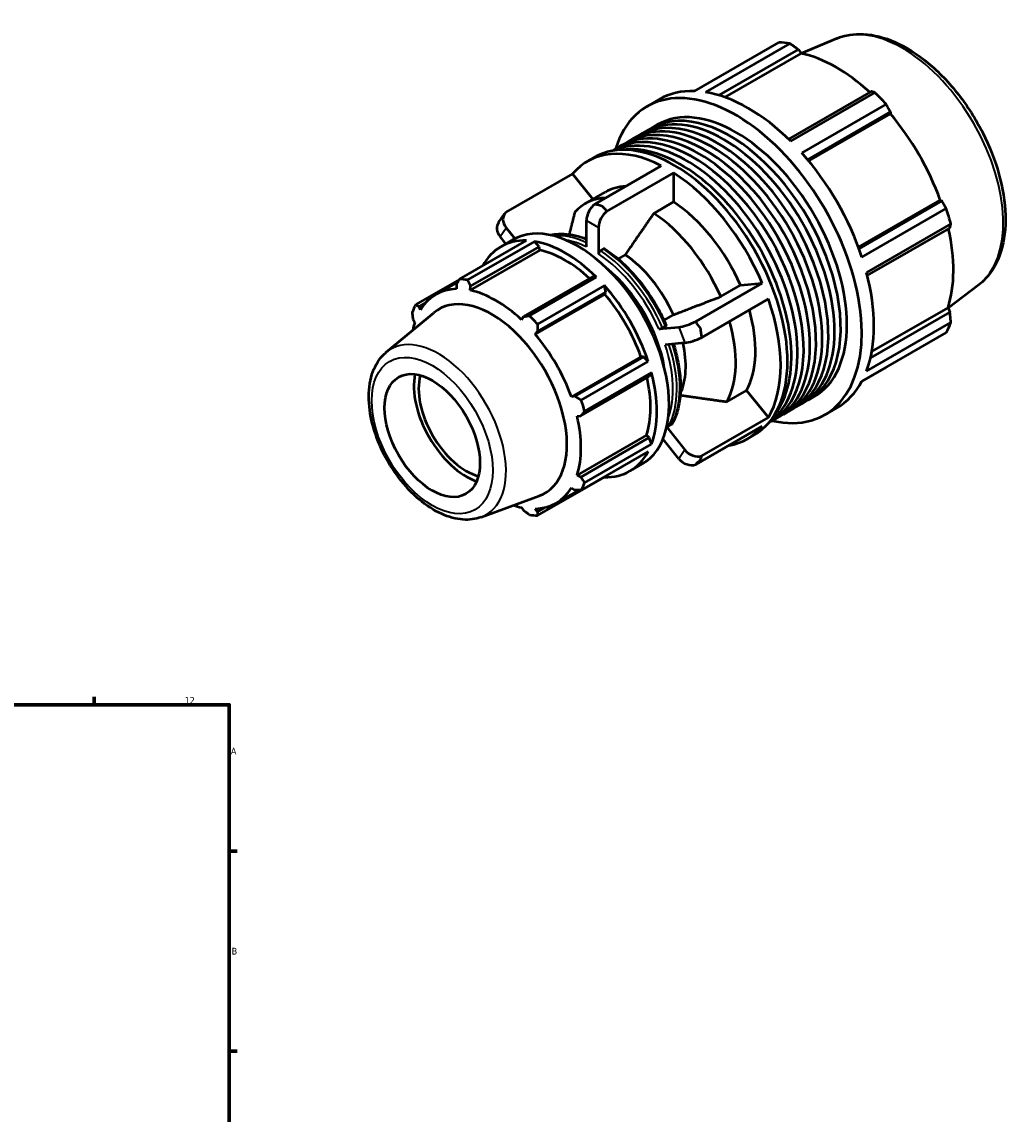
# Model space of a CAD drawing. Header units: millimetres. Extents: x -291 to 1112, y -47 to 827.
# Tile 9 of 9: x 744 to 1112, y 422 to 827. Entities that reach past the tile are written whole.
import ezdxf

# ---------------------------------------------------------------- set-up
doc = ezdxf.new("R2010")
doc.units = ezdxf.units.MM
for name, color, linetype, lineweight in [('Border (ISO)', 7, 'Continuous', 70), ('Visible (ISO)', 7, 'Continuous', 50), ('Visible Narrow (ISO)', 7, 'Continuous', 35)]:
    doc.layers.add(name, color=color, linetype=linetype, lineweight=lineweight)
doc.styles.add('Note Text (ISO)', font='tahoma.ttf')

# ---------------------------------------------------------------- blocks, each defined once
blk = doc.blocks.new('Borders Default Border')
at = {"layer": 'Border (ISO)'}
for p, q in [((770.92, 574), (770.92, 576.9)), ((821, 519.75), (823.9, 519.75)), ((821, 445.5), (823.9, 445.5))]:
    blk.add_line(p, q, dxfattribs=at)
at = {"layer": 'Border (ISO)', "flags": 128}
blk.add_lwpolyline([(20, 20), (20, 574), (821, 574), (821, 20), (20, 20)], dxfattribs=at)
at = {"layer": 'Border (ISO)', "color": 232, "true_color": 0xca0064, "char_height": 2.5, "attachment_point": 7, "style": 'Note Text (ISO)'}
for s, insert in [('12', (804.46, 574.4)), ('A', (821.59, 555.62)), ('B', (821.89, 481.37))]:
    blk.add_mtext(s, dxfattribs=dict(at, insert=insert))

msp = doc.modelspace()

# ---------------------------------------------------------------- linework, layer by layer
at = {"layer": 'Visible (ISO)'}
for p, q in [((993.577, 801.59), (1024.874, 819.613)), ((1028.948, 819.218), (997.651, 801.195)), ((1046.368, 821.099), (1033.128, 815.594)), ((1002.669, 800.032), (1032.11, 816.986)), ((1004.906, 799.292), (1033.154, 815.559)), ((1032.11, 816.986), (1033.154, 815.559)), ((975.992, 795.913), (980.518, 798.519)), ((1059.054, 801.47), (1028.411, 783.823)), ((1029.256, 782.995), (1060.553, 801.018)), ((1064.628, 796.72), (1033.331, 778.698)), ((1035.526, 776.156), (1066.269, 793.859)), ((1035.915, 775.688), (1066.246, 793.155)), ((1066.269, 793.859), (1066.246, 793.155)), ((973.015, 785.211), (975.303, 786.529)), ((977.591, 787.846), (979.879, 789.164)), ((968.439, 782.576), (970.727, 783.893)), ((963.863, 779.941), (966.151, 781.258)), ((953.881, 775.563), (956.406, 777.018)), ((956.543, 759.649), (981.26, 773.883)), ((948.332, 770.865), (923.615, 756.631)), ((948.332, 770.865), (955.879, 761.482)), ((985.786, 771.277), (961.068, 757.043)), ((985.786, 771.277), (985.786, 760.465)), ((953.144, 759.907), (960.468, 764.124)), ((985.786, 760.465), (978.462, 756.248)), ((1054.369, 743.717), (1084.704, 761.186)), ((1085.322, 760.859), (1054.577, 743.154)), ((1055.679, 739.99), (1086.976, 758.012)), ((1084.704, 761.186), (1085.322, 760.859)), ((920.881, 752.865), (923.143, 756.094)), ((953.481, 743.795), (953.481, 753.64)), ((923.734, 750.913), (926.971, 746.888)), ((958.007, 751.034), (958.007, 741.189)), ((1088.663, 752.33), (1057.366, 734.307)), ((1057.664, 733.148), (1088.311, 750.796)), ((906.397, 731.828), (931.232, 746.13)), ((934.195, 745.843), (909.36, 731.541)), ((923.637, 744.992), (921.471, 747.685)), ((921.734, 743.896), (926.26, 746.502)), ((935.89, 743.872), (934.195, 745.843)), ((936.196, 742.573), (910.401, 727.718)), ((910.506, 729.254), (935.89, 743.872)), ((936.196, 742.573), (935.89, 743.872)), ((959.825, 743.056), (958.714, 742.416)), ((967.856, 740.913), (965.222, 739.397)), ((906.338, 731.722), (890.144, 722.396)), ((905.877, 730.887), (897.616, 726.13)), ((905.259, 729.763), (905.318, 728.211)), ((910.401, 727.718), (910.506, 729.254)), ((955.486, 732.587), (930.102, 717.97)), ((932.345, 718.305), (957.18, 732.606)), ((960.144, 729.481), (935.308, 715.179)), ((957.18, 732.606), (955.486, 732.587)), ((960.733, 727.052), (960.144, 729.481)), ((993.996, 716.101), (1018.714, 730.335)), ((1003.292, 725.375), (1010.615, 729.592)), ((1010.615, 729.592), (1018.714, 730.335)), ((1098.972, 729.75), (1087.655, 721.13)), ((960.263, 726.279), (934.468, 711.424)), ((935.35, 712.435), (960.733, 727.052)), ((960.263, 726.279), (960.733, 727.052)), ((891.402, 721.722), (893.976, 723.204)), ((891.894, 720.421), (891.402, 721.722)), ((1020.977, 724.5), (996.259, 710.266)), ((1059.326, 704.976), (1087.599, 721.258)), ((1087.599, 721.258), (1088.311, 719.643)), ((879.206, 704.725), (896.868, 719.418)), ((930.102, 717.97), (929.385, 716.786)), ((982.288, 716.626), (985.774, 718.634)), ((1088.311, 719.643), (1058.853, 702.68)), ((889.229, 716.906), (889.789, 715.756)), ((980.38, 713.37), (987.754, 714.046)), ((981.701, 713.834), (982.813, 714.474)), ((1057.366, 697.766), (1088.663, 715.789)), ((934.468, 711.424), (935.35, 712.435)), ((1086.976, 712.05), (1055.679, 694.028)), ((990.017, 708.212), (982.643, 707.536)), ((973.687, 703.029), (947.892, 688.174)), ((974.59, 703.052), (949.206, 688.435)), ((951.562, 687.028), (976.397, 701.33)), ((974.59, 703.052), (973.687, 703.029)), ((976.397, 701.33), (974.59, 703.052)), ((977.624, 697.197), (952.789, 682.896)), ((976.763, 695.734), (977.624, 697.197)), ((1055.601, 693.883), (1064.628, 699.081)), ((951.38, 681.116), (976.763, 695.734)), ((1005.555, 686.392), (1012.878, 690.609)), ((1012.878, 690.609), (1020.977, 680.54)), ((949.206, 688.435), (947.892, 688.174)), ((1031.114, 684.32), (1033.402, 685.637)), ((1035.69, 686.955), (1037.978, 688.273)), ((949.997, 681.084), (951.38, 681.116)), ((1026.538, 681.685), (1028.826, 683.002)), ((1041.865, 681.524), (1046.39, 684.13)), ((983.255, 676.905), (990.017, 668.498)), ((983.964, 677.31), (985.075, 677.95)), ((1018.714, 677.312), (993.996, 663.078)), ((996.259, 666.306), (1020.977, 680.54)), ((1021.962, 679.05), (1024.25, 680.367)), ((975.792, 673.99), (949.997, 659.136)), ((976.763, 673.077), (951.38, 658.459)), ((976.763, 673.077), (975.792, 673.99)), ((977.624, 670.622), (976.763, 673.077)), ((987.754, 665.269), (981.887, 672.564)), ((1013.166, 672.613), (1015.691, 674.067)), ((952.789, 656.32), (977.624, 670.622)), ((981.592, 671.878), (982.171, 672.212)), ((976.397, 667.903), (951.562, 653.601)), ((969.641, 660.704), (974.167, 663.31)), ((935.308, 644.169), (960.144, 658.471)), ((951.38, 658.459), (949.997, 659.136)), ((960.144, 658.471), (960.174, 658.561)), ((950.601, 653.617), (942.17, 648.762)), ((947.892, 654.471), (949.206, 653.644)), ((914.415, 643.583), (935.989, 651.484)), ((929.385, 647.174), (930.102, 646.112)), ((935.35, 645.603), (934.468, 646.681)), ((937.989, 647.123), (935.35, 645.603))]:
    msp.add_line(p, q, dxfattribs=at)
for centre, major_axis, ratio, start_param, end_param in [((1044.751, 759.347), (-32.936, 57.195), 0.5780931, 5.8451561, 5.9396837), ((1046.205, 760.185), (30.631, -53.191), 0.5780931, 2.0696433, 2.6635608), ((1008.928, 738.718), (-32.936, 57.195), 0.5780931, 2.6508859, 6.7738921), ((1008.928, 738.718), (-29.05, 50.446), 0.5780931, 3.1415927, 6.2831853), ((1013.454, 741.324), (-32.936, 57.195), 0.5780931, 5.9396837, 6.2831853), ((1013.454, 741.324), (32.936, -57.195), 0.5780931, 2.0126929, 2.7035635), ((1044.751, 759.347), (32.936, -57.195), 0.5780931, 1.9181653, 2.0126929), ((1006.64, 737.401), (-29.05, 50.446), 0.5780931, 3.1023538, 6.3224241), ((1002.064, 734.765), (-29.05, 50.446), 0.5780931, 3.1023538, 6.3224241), ((1004.352, 736.083), (-29.05, 50.446), 0.5780931, 3.1415927, 6.2831853), ((1046.205, 760.185), (30.631, -53.191), 0.5780931, 1.2672974, 1.8781627), ((992.912, 729.495), (-29.05, 50.446), 0.5780931, 3.1114924, 6.3132855), ((990.624, 728.178), (-29.05, 50.446), 0.5780931, 3.1945457, 6.2302322), ((995.2, 730.813), (-29.05, 50.446), 0.5780931, 3.1415927, 6.2831853), ((997.488, 732.13), (-29.05, 50.446), 0.5780931, 3.1023538, 6.3224241), ((999.776, 733.448), (-29.05, 50.446), 0.5780931, 3.1415927, 6.2831853), ((986.048, 725.542), (-29.643, 51.475), 0.5780931, 3.1415927, 6.2831853), ((988.336, 726.86), (-29.05, 50.446), 0.5780931, 3.3670405, 6.0577374), ((983.523, 724.088), (-29.643, 51.475), 0.5780931, 5.553619, 6.4930203), ((1013.454, 741.324), (32.936, -57.195), 0.5780931, 1.2272947, 1.9181653), ((983.523, 724.088), (29.643, -51.475), 0.5780931, 1.3648288, 2.3042301), ((983.523, 724.088), (-23.055, 40.036), 0.5780931, 5.993918, 6.2831853), ((976.199, 719.871), (-23.055, 40.036), 0.5780931, 5.993918, 6.4775988), ((957.215, 755.79), (-2.635, -4.576), 0.5780931, 4.1060621, 5.4958534), ((983.523, 724.088), (23.055, -40.036), 0.5780931, 1.3802502, 2.2888086), ((1044.751, 759.347), (32.936, -57.195), 0.5780931, 1.1327672, 1.2272947), ((927.467, 753.063), (-4.324, 3.031), 0.7877574, 6.11161, 7.5014013), ((950.213, 704.906), (23.954, -41.596), 0.5780931, 0, 3.1415927), ((961.74, 753.184), (2.635, 4.576), 0.5780931, 0.9644694, 2.3542608), ((976.199, 719.871), (23.055, -40.036), 0.5780931, 1.3802502, 2.2888086), ((925.204, 749.835), (-4.324, 3.031), 0.7877574, 0, 1.218216), ((1046.205, 760.185), (30.631, -53.191), 0.5780931, 0.4818993, 1.0759774), ((945.688, 702.3), (-23.954, 41.596), 0.5780931, 5.9396837, 6.6266869), ((945.688, 702.3), (-23.954, 41.596), 0.5780931, 5.1542856, 5.8451561), ((945.688, 702.3), (-22.277, 38.684), 0.5780931, 5.211236, 5.8051535), ((965.593, 713.763), (17.441, -30.287), 0.5780931, 1.4026184, 2.2664404), ((955.744, 708.091), (19.163, -33.277), 0.5780931, 0.9872734, 2.1543193), ((1013.454, 741.324), (32.936, -57.195), 0.5780931, 0.4418966, 1.1327672), ((920.853, 687.999), (-23.954, 41.596), 0.5780931, 5.8451561, 5.9396837), ((945.688, 702.3), (-23.954, 41.596), 0.5780931, 4.3688874, 5.059758), ((919.893, 687.446), (-22.277, 38.684), 0.5780931, 5.9796864, 6.5905516), ((919.893, 687.446), (-22.277, 38.684), 0.5780931, 5.1942882, 5.8051535), ((945.688, 702.3), (-22.277, 38.684), 0.5780931, 4.4088901, 5.0197553), ((920.853, 687.999), (-23.954, 41.596), 0.5780931, 0.347369, 0.4418966), ((918.393, 686.583), (-19.658, 34.136), 0.5780931, 3.041858, 6.3829199), ((983.523, 724.088), (29.643, -51.475), 0.5780931, 0.3176312, 1.2570325), ((920.853, 687.999), (23.954, -41.596), 0.5780931, 1.9181653, 2.0126929), ((983.523, 724.088), (23.055, -40.036), 0.5780931, 0.3330527, 1.1627422), ((919.893, 687.446), (22.277, -38.684), 0.5780931, 3.6234919, 3.7167252), ((991.488, 716.196), (-4.923, -1.909), 0.2096643, 0.6325883, 2.0223797), ((976.199, 719.871), (23.055, -40.036), 0.5780931, 0.3330527, 1.1627422), ((1044.751, 759.347), (32.936, -57.195), 0.5780931, 0.347369, 0.4418966), ((919.893, 687.446), (-22.277, 38.684), 0.5780931, 4.4088901, 5.0197553), ((993.75, 710.362), (4.923, 1.909), 0.2096643, 3.774181, 5.1639723), ((965.593, 713.763), (17.441, -30.287), 0.5780931, 0.3839816, 1.0725815), ((945.688, 702.3), (-23.954, 41.596), 0.5780931, 3.5834892, 4.2743598), ((908.923, 681.129), (-13.728, 23.839), 0.5780931, 0.5861306, 2.555462), ((908.923, 681.129), (-12.476, 21.665), 0.5780931, 0.5283424, 2.6132503), ((945.688, 702.3), (-22.277, 38.684), 0.5780931, 3.6234919, 4.2175701), ((1013.454, 741.324), (32.936, -57.195), 0.5780931, 0, 0.347369), ((920.853, 687.999), (23.954, -41.596), 0.5780931, 1.1327672, 1.2272947), ((919.893, 687.446), (-22.277, 38.684), 0.5780931, 3.6234919, 4.2343571), ((983.523, 724.088), (29.643, -51.475), 0.5780931, 6.0733504, 6.4930203), ((993.75, 670.648), (-4.324, 3.031), 0.7877574, 1.218216, 2.6080074), ((945.688, 702.3), (23.954, -41.596), 0.5780931, 5.9396837, 6.6305543), ((991.488, 667.419), (4.324, -3.031), 0.7877574, 4.3598087, 5.7496), ((920.853, 687.999), (23.954, -41.596), 0.5780931, 0.347369, 0.4418966), ((919.893, 687.446), (22.277, -38.684), 0.5780931, 5.9796864, 6.5905516), ((919.893, 687.446), (22.277, -38.684), 0.5780931, 5.7080527, 5.8051535), ((920.853, 687.999), (23.954, -41.596), 0.5780931, 5.8451561, 5.9396837)]:
    msp.add_ellipse(centre, major_axis=major_axis, ratio=ratio, start_param=start_param, end_param=end_param, dxfattribs=at)
msp.add_ellipse((896.296, 673.858), major_axis=(12.476, -21.665), ratio=0.5780931, dxfattribs=at)
for points, knots in [([(1046.368, 821.099), (1049.42, 822.368), (1052.799, 822.892), (1060.092, 822.513), (1064.031, 821.484), (1072.117, 817.909), (1076.266, 815.266), (1084.21, 808.684), (1088.002, 804.738), (1094.849, 795.978), (1097.905, 791.17), (1103.004, 781.153), (1105.048, 775.946), (1107.92, 765.607), (1108.743, 760.477), (1109.027, 750.766), (1108.485, 746.186), (1105.971, 738.156), (1104.029, 734.668), (1100.649, 731.136), (1099.836, 730.408), (1098.972, 729.75)], [5.5742533, 5.5742533, 5.5742533, 5.5742533, 5.857764, 5.857764, 6.1680699, 6.1680699, 6.4983319, 6.4983319, 6.8299258, 6.8299258, 7.1596233, 7.1596233, 7.4888896, 7.4888896, 7.8195239, 7.8195239, 8.1515774, 8.1515774, 8.4736785, 8.4736785, 8.566781, 8.566781, 8.566781, 8.566781]), ([(940.076, 748.195), (941.083, 748.44), (942.128, 748.592), (944.511, 748.725), (945.863, 748.661), (948.625, 748.265), (950.035, 747.934), (952.132, 747.26), (952.805, 747.016), (953.481, 746.745)], [5.66680498, 5.66680498, 5.66680498, 5.66680498, 5.7832674, 5.7832674, 5.92504068, 5.92504068, 6.06681395, 6.06681395, 6.13337959, 6.13337959, 6.13337959, 6.13337959]), ([(958.714, 742.416), (958.627, 742.366), (958.524, 742.283), (958.363, 742.113), (958.276, 741.996), (958.152, 741.782), (958.094, 741.647), (958.027, 741.422), (958.007, 741.291), (958.007, 741.189)], [0, 0, 0, 0, 0.03699107, 0.03699107, 0.07403419, 0.07403419, 0.11114195, 0.11114195, 0.14830591, 0.14830591, 0.14830591, 0.14830591]), ([(960.341, 743.094), (960.336, 743.098), (960.33, 743.101), (960.263, 743.14), (960.176, 743.157), (960.015, 743.142), (959.912, 743.106), (959.825, 743.056)], [-0.077331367, -0.077331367, -0.077331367, -0.077331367, -0.074034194, -0.074034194, -0.036991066, -0.036991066, 0, 0, 0, 0]), ([(960.341, 743.094), (962.162, 741.888), (963.966, 740.503), (967.485, 737.418), (969.201, 735.72), (972.492, 732.062), (974.067, 730.104), (977.029, 725.988), (978.416, 723.831), (980.957, 719.386), (982.111, 717.098), (983.131, 714.781)], [0.07469021, 0.07469021, 0.07469021, 0.07469021, 0.25421909, 0.25421909, 0.43374796, 0.43374796, 0.61327683, 0.61327683, 0.79280571, 0.79280571, 0.97233458, 0.97233458, 0.97233458, 0.97233458]), ([(980.38, 713.37), (980.456, 713.377), (980.566, 713.397), (980.773, 713.449), (980.907, 713.489), (981.137, 713.57), (981.275, 713.625), (981.494, 713.723), (981.614, 713.784), (981.701, 713.834)], [-0.14830591, -0.14830591, -0.14830591, -0.14830591, -0.11114195, -0.11114195, -0.07403419, -0.07403419, -0.03699107, -0.03699107, 0, 0, 0, 0]), ([(982.813, 714.474), (982.9, 714.524), (982.985, 714.581), (983.088, 714.669), (983.125, 714.714), (983.136, 714.758), (983.135, 714.77), (983.13, 714.78)], [0, 0, 0, 0, 0.036991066, 0.036991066, 0.074034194, 0.074034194, 0.089368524, 0.089368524, 0.089368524, 0.089368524]), ([(985.761, 707.822), (986.383, 705.854), (986.9, 703.89), (987.79, 699.648), (988.116, 697.379), (988.443, 692.986), (988.443, 690.861), (988.112, 686.818), (987.782, 684.901), (986.793, 681.333), (986.134, 679.683), (985.317, 678.194)], [1.15068197, 1.15068197, 1.15068197, 1.15068197, 1.30164504, 1.30164504, 1.48125643, 1.48125643, 1.66086782, 1.66086782, 1.84047921, 1.84047921, 2.0200906, 2.0200906, 2.0200906, 2.0200906]), ([(914.415, 643.583), (912.304, 642.81), (910.01, 642.528), (905.066, 642.872), (902.402, 643.609), (896.923, 646.089), (894.11, 647.921), (888.753, 652.446), (886.214, 655.147), (881.665, 661.108), (879.654, 664.362), (876.331, 671.125), (875.019, 674.63), (873.228, 681.596), (872.753, 685.054), (872.756, 691.612), (873.236, 694.715), (875.217, 700.085), (876.669, 702.399), (878.797, 704.375), (878.999, 704.553), (879.206, 704.725)], [2.4578628, 2.4578628, 2.4578628, 2.4578628, 2.7288892, 2.7288892, 3.0352303, 3.0352303, 3.370218, 3.370218, 3.7076417, 3.7076417, 4.0423362, 4.0423362, 4.3765661, 4.3765661, 4.7130128, 4.7130128, 5.0506027, 5.0506027, 5.367573, 5.367573, 5.3999862, 5.3999862, 5.3999862, 5.3999862]), ([(983.329, 677.235), (983.434, 677.212), (983.551, 677.203), (983.757, 677.223), (983.877, 677.26), (983.964, 677.31)], [-0.069404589, -0.069404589, -0.069404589, -0.069404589, -0.036991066, -0.036991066, 0, 0, 0, 0]), ([(985.075, 677.95), (985.163, 678), (985.247, 678.081), (985.305, 678.173), (985.311, 678.184), (985.317, 678.194)], [0, 0, 0, 0, 0.036991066, 0.036991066, 0.041456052, 0.041456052, 0.041456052, 0.041456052])]:
    msp.add_open_spline(points, degree=3, knots=knots, dxfattribs=at)
for points, weights in [([(1032.11, 816.986), (1030.57, 818.084), (1028.948, 819.218)], [1.0026199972, 1.00171808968, 1]), ([(1060.553, 801.018), (1059.797, 801.253), (1059.054, 801.47)], [1, 1.00171808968, 1.0026199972]), ([(1066.269, 793.859), (1065.473, 795.265), (1064.628, 796.72)], [1.0026199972, 1.00171808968, 1]), ([(1086.976, 758.012), (1086.14, 759.47), (1085.322, 760.859)], [1, 1.00171808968, 1.0026199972]), ([(949.107, 756.578), (948.015, 752.241), (947.071, 748.487)], [1, 1.0050591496, 1.00490194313]), ([(978.462, 756.248), (972.419, 747.515), (967.856, 740.913)], [1, 1.00981336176, 1]), ([(1088.311, 750.796), (1088.491, 751.552), (1088.663, 752.33)], [1.0026199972, 1.00171808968, 1]), ([(905.259, 729.763), (905.811, 730.771), (906.397, 731.828)], [1.00356553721, 1.00219032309, 1]), ([(909.36, 731.541), (909.939, 730.371), (910.506, 729.254)], [1, 1.00219032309, 1.00356553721]), ([(985.774, 718.634), (993.314, 721.534), (1003.292, 725.375)], [1, 1.00981336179, 1]), ([(890.144, 722.396), (890.781, 722.049), (891.402, 721.722)], [1, 1.00219032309, 1.00356553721]), ([(889.229, 716.906), (889.07, 718.26), (888.917, 719.677)], [1.00356553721, 1.00219032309, 1]), ([(930.102, 717.97), (931.196, 718.131), (932.345, 718.305)], [1.00356553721, 1.00219032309, 1]), ([(1088.663, 715.789), (1088.491, 717.76), (1088.311, 719.643)], [1, 1.00171808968, 1.0026199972]), ([(935.308, 715.179), (935.324, 713.776), (935.35, 712.435)], [1, 1.00219032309, 1.00356553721]), ([(1064.628, 699.081), (1064.67, 699.156), (1064.713, 699.23)], [1, 1.0000865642, 1.00017105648]), ([(988.278, 688.843), (995.733, 687.782), (1005.555, 686.392)], [1.00030545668, 1.00965817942, 1]), ([(949.206, 688.435), (950.354, 687.743), (951.562, 687.028)], [1.00356553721, 1.00219032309, 1]), ([(952.789, 682.896), (952.065, 681.985), (951.38, 681.116)], [1, 1.00219032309, 1.00356553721]), ([(951.38, 658.459), (952.065, 657.409), (952.789, 656.32)], [1.00356553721, 1.00219032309, 1]), ([(951.562, 653.601), (950.354, 653.62), (949.206, 653.644)], [1, 1.00219032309, 1.00356553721]), ([(932.345, 644.456), (931.196, 645.298), (930.102, 646.112)], [1, 1.00219032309, 1.00356553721]), ([(935.35, 645.603), (935.324, 644.898), (935.308, 644.169)], [1.00356553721, 1.00219032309, 1])]:
    msp.add_rational_spline(points, weights, degree=2, dxfattribs=at)
for points in [[(959.477, 758.804), (958.536, 759.097), (957.549, 759.382), (956.543, 759.649)], [(961.068, 757.043), (960.52, 757.671), (959.986, 758.261), (959.477, 758.804)], [(995.852, 713.575), (995.271, 714.39), (994.648, 715.236), (993.996, 716.101)], [(996.259, 710.266), (996.136, 711.401), (995.999, 712.511), (995.852, 713.575)], [(993.996, 663.078), (994.648, 663.717), (995.271, 664.368), (995.852, 665.013)], [(995.852, 665.013), (995.999, 665.408), (996.136, 665.839), (996.259, 666.306)]]:
    msp.add_open_spline(points, degree=3, dxfattribs=at)
at = {"layer": 'Visible Narrow (ISO)'}
for p, q in [((953.481, 753.64), (958.007, 751.034)), ((921.471, 747.685), (923.734, 750.913)), ((987.754, 714.046), (990.017, 708.212)), ((990.017, 668.498), (987.754, 665.269))]:
    msp.add_line(p, q, dxfattribs=at)
for centre, major_axis, start_param, end_param in [((1070.699, 774.289), (-26.375, 45.801), 3.2161251, 6.2086528), ((957.562, 709.138), (-21.558, 37.436), 5.6337194, 6.1066639), ((956.451, 708.498), (-21.558, 37.436), 5.5970969, 6.017257), ((955.744, 708.091), (21.059, -36.57), 2.4340304, 2.6963581), ((956.451, 708.498), (-21.558, 37.436), 4.5266653, 5.4255789), ((957.562, 709.138), (21.558, -37.436), 1.3850726, 2.2839862), ((955.744, 708.091), (21.059, -36.57), 1.3868329, 2.282226), ((898.579, 675.172), (17.693, -30.724), 6.1834507, 9.5245126), ((955.744, 708.091), (21.059, -36.57), 0.4452345, 1.2350284), ((956.451, 708.498), (21.558, -37.436), 0.3378751, 1.2283674), ((957.562, 709.138), (21.558, -37.436), 0.3378751, 1.2151218)]:
    msp.add_ellipse(centre, major_axis=major_axis, ratio=0.5780931, start_param=start_param, end_param=end_param, dxfattribs=at)
msp.add_ellipse((896.296, 673.858), major_axis=(15.839, -27.506), ratio=0.5780931, dxfattribs=at)

# ---------------------------------------------------------------- block references
msp.add_blockref('Borders Default Border', (0, 0))

doc.saveas('drawing.dxf')
